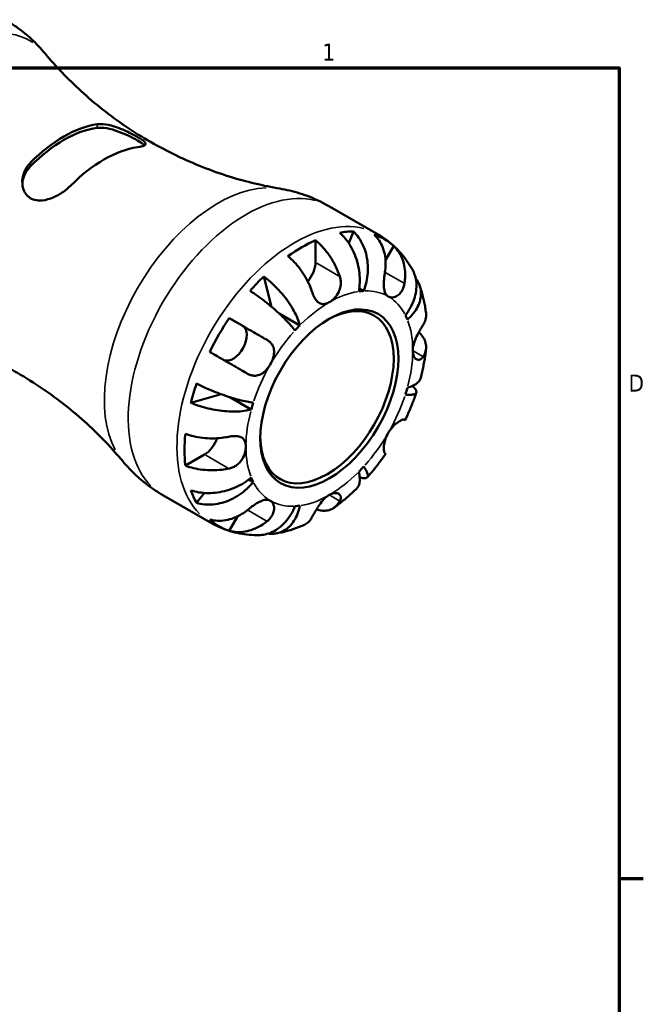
# Model space of a CAD drawing. Header units: inches. Extents: x 0.1 to 37.4, y -3.6 to 21.5.
# Tile 8 of 8: x 30.2 to 33.6, y 15.8 to 21.3. Entities that reach past the tile are written whole.
import ezdxf

# ---------------------------------------------------------------- set-up
doc = ezdxf.new("R2010")
doc.units = ezdxf.units.IN
doc.header["$MEASUREMENT"] = 0
for name, color, linetype, lineweight in [('Border (ANSI)', 7, 'Continuous', 70), ('Visible (ANSI)', 7, 'Continuous', 50), ('Visible Narrow (ANSI)', 7, 'Continuous', 35)]:
    doc.layers.add(name, color=color, linetype=linetype, lineweight=lineweight)
doc.styles.add('Note Text (ANSI)', font='tahoma.ttf')

# ---------------------------------------------------------------- blocks, each defined once
blk = doc.blocks.new('Borders Default Border')
at = {"layer": 'Border (ANSI)'}
blk.add_line((33.5, 16.5), (33.6345, 16.5), dxfattribs=at)
at = {"layer": 'Border (ANSI)', "flags": 128}
blk.add_lwpolyline([(0.5, 1), (0.5, 21), (33.5, 21), (33.5, 1), (0.5, 1)], dxfattribs=at)
at = {"layer": 'Border (ANSI)', "color": 5, "true_color": 0x0000ff, "char_height": 0.0945, "attachment_point": 7, "style": 'Note Text (ANSI)'}
for s, insert in [('1', (31.8537, 21.04)), ('D', (33.5526, 19.2028))]:
    blk.add_mtext(s, dxfattribs=dict(at, insert=insert))

msp = doc.modelspace()

# ---------------------------------------------------------------- linework, layer by layer
at = {"layer": 'Visible (ANSI)'}
for p, q in [((31.8928, 20.2314), (32.163, 20.0758)), ((32.0002, 20.0268), (32.0259, 20.092)), ((31.8162, 19.9198), (31.8162, 20.0428)), ((32.2045, 19.9322), (32.2503, 20.0116)), ((31.5726, 19.6734), (31.5292, 19.8423)), ((32.0834, 19.7615), (32.0588, 19.7756)), ((31.7293, 19.5707), (31.6136, 19.6373)), ((31.4124, 19.5672), (31.3372, 19.6108)), ((31.1245, 19.1412), (31.2933, 19.1879)), ((31.4596, 19.1035), (31.3414, 19.1716)), ((31.094, 18.7919), (31.2003, 18.8531)), ((31.471, 18.7007), (31.4464, 18.7149)), ((30.9696, 18.6282), (31.2398, 18.4726)), ((31.1558, 18.5851), (31.1997, 18.6402)), ((31.3372, 18.43), (31.3834, 18.5101))]:
    msp.add_line(p, q, dxfattribs=at)
for centre, major_axis, start_param, end_param in [((30.4204, 20.0119), (0.3709, 0.6442), 0.423533, 1.143396), ((30.4204, 20.0119), (0.3595, 0.6242), 0.411477, 1.155452), ((30.6426, 19.8839), (-0.3709, -0.6442), 3.565126, 4.284988), ((31.7397, 19.2522), (0.4589, 0.7969), 0.327671, 0.45386), ((31.7397, 19.2522), (0.4589, 0.7969), 6.163322, 6.399181), ((31.7397, 19.2522), (0.4589, 0.7969), 0.665535, 0.901394), ((31.7397, 19.8757), (0.054, 0.0938), 4.370235, 5.495853), ((31.7397, 19.2522), (0.4589, 0.7969), 1.113069, 1.239258), ((31.8927, 19.1641), (0.3266, 0.5672), 0.35876, 0.422771), ((31.8796, 19.1716), (0.2613, 0.4538), 2.371706, 7.053072), ((31.8927, 19.1641), (0.3266, 0.5672), 5.856547, 5.920558), ((31.7397, 19.2522), (0.4589, 0.7969), 1.450933, 1.686792), ((31.8927, 19.1641), (-0.3266, -0.5672), 4.285751, 4.349762), ((31.3583, 19.4735), (-0.054, -0.0938), 0.06439, 3.139659), ((31.7397, 19.2522), (0.4589, 0.7969), 1.898467, 2.024656), ((31.8927, 19.1641), (0.3266, 0.5672), 5.071149, 5.13516), ((31.8927, 19.1641), (-0.3266, -0.5672), 5.071149, 5.13516), ((31.7397, 19.2522), (0.4589, 0.7969), 2.236331, 2.47219), ((31.2003, 18.9416), (0.054, 0.0938), 3.925057, 5.057974), ((31.8927, 19.1641), (0.3266, 0.5672), 4.285751, 4.349762), ((31.8927, 19.1641), (-0.3266, -0.5672), 5.856547, 5.920558), ((31.7397, 19.2522), (-0.4589, -0.7969), 5.825458, 5.951647), ((31.8927, 19.1641), (-0.3266, -0.5672), 0.35876, 0.422771), ((31.7397, 19.2522), (-0.4589, -0.7969), 6.163322, 6.399181)]:
    msp.add_ellipse(centre, major_axis=major_axis, ratio=0.578093, start_param=start_param, end_param=end_param, dxfattribs=at)
msp.add_ellipse((31.8927, 19.1641), major_axis=(0.2705, 0.4698), ratio=0.578093, dxfattribs=at)
for points, knots in [([(30.3167, 21.0791), (30.3048, 21.0935), (30.2923, 21.1076), (30.2659, 21.1353), (30.2521, 21.1489), (30.2233, 21.1752), (30.2083, 21.188), (30.1771, 21.2126), (30.161, 21.2244), (30.1278, 21.2469), (30.1108, 21.2576), (30.0934, 21.2676)], [5.2876646, 5.2876646, 5.2876646, 5.2876646, 5.3300759, 5.3300759, 5.3724871, 5.3724871, 5.4148984, 5.4148984, 5.4573096, 5.4573096, 5.4997209, 5.4997209, 5.4997209, 5.4997209]), ([(30.3167, 21.0791), (30.3745, 21.0094), (30.4412, 20.9385), (30.5912, 20.8016), (30.6744, 20.7355), (30.8524, 20.6148), (30.9472, 20.5602), (31.141, 20.4668), (31.2399, 20.428), (31.4336, 20.3671), (31.5284, 20.3449), (31.6177, 20.33)], [5.2876646, 5.2876646, 5.2876646, 5.2876646, 5.3724871, 5.3724871, 5.4573096, 5.4573096, 5.5421321, 5.5421321, 5.6269546, 5.6269546, 5.7117771, 5.7117771, 5.7117771, 5.7117771]), ([(30.6055, 20.6873), (30.6153, 20.6886), (30.6262, 20.6888), (30.6568, 20.6862), (30.6778, 20.6816), (30.7202, 20.6684), (30.7418, 20.6598), (30.7778, 20.6435), (30.7924, 20.6364), (30.8171, 20.6233), (30.8272, 20.6176), (30.8458, 20.6064), (30.8537, 20.6012), (30.8676, 20.5904), (30.8721, 20.5854), (30.8749, 20.5758), (30.8715, 20.5716), (30.8562, 20.5647), (30.845, 20.5619), (30.8294, 20.5596), (30.8286, 20.5594), (30.8277, 20.5593)], [-1.486894, -1.486894, -1.486894, -1.486894, -1.374426, -1.374426, -1.192526, -1.192526, -1.016332, -1.016332, -0.890046, -0.890046, -0.784819, -0.784819, -0.670537, -0.670537, -0.51901, -0.51901, -0.330573, -0.330573, -0.156561, -0.156561, -0.146637, -0.146637, -0.146637, -0.146637]), ([(30.6055, 20.6671), (30.6202, 20.6689), (30.6385, 20.6681), (30.6783, 20.661), (30.6999, 20.6548), (30.7386, 20.6409), (30.7586, 20.6326), (30.7961, 20.6149), (30.8136, 20.6057), (30.8277, 20.5976), (30.8418, 20.5895), (30.8536, 20.5817), (30.8637, 20.5734), (30.8657, 20.5716), (30.8673, 20.57)], [-0.6412852, -0.6412852, -0.6412852, -0.6412852, -0.472205, -0.472205, -0.3031248, -0.3031248, -0.1515624, -0.1515624, 0, 0, 0, 0.1515624, 0.1515624, 0.1951295, 0.1951295, 0.1951295, 0.1951295]), ([(30.4574, 20.3461), (30.4477, 20.3362), (30.4368, 20.3268), (30.4062, 20.3038), (30.3852, 20.2914), (30.3428, 20.2727), (30.3211, 20.2663), (30.2851, 20.2627), (30.2706, 20.2635), (30.2459, 20.2701), (30.2357, 20.275), (30.2171, 20.2889), (30.2093, 20.2981), (30.1954, 20.3226), (30.1909, 20.3388), (30.1881, 20.3764), (30.1915, 20.3982), (30.2068, 20.4378), (30.218, 20.4558), (30.2336, 20.4723), (30.2344, 20.4732), (30.2353, 20.474)], [-1.486894, -1.486894, -1.486894, -1.486894, -1.374426, -1.374426, -1.192526, -1.192526, -1.016332, -1.016332, -0.890046, -0.890046, -0.784819, -0.784819, -0.670537, -0.670537, -0.51901, -0.51901, -0.330573, -0.330573, -0.156561, -0.156561, -0.146637, -0.146637, -0.146637, -0.146637]), ([(30.1897, 20.3553), (30.1908, 20.3703), (30.1944, 20.3859), (30.2084, 20.4204), (30.2207, 20.4389), (30.2353, 20.4539)], [1.5981844, 1.5981844, 1.5981844, 1.5981844, 1.7273293, 1.7273293, 1.8964095, 1.8964095, 1.8964095, 1.8964095]), ([(31.8928, 20.2314), (31.8754, 20.2414), (31.8576, 20.2508), (31.8215, 20.2682), (31.8032, 20.2762), (31.7663, 20.2908), (31.7477, 20.2974), (31.7104, 20.3091), (31.6918, 20.3142), (31.6546, 20.3231), (31.636, 20.3269), (31.6177, 20.33)], [5.4997209, 5.4997209, 5.4997209, 5.4997209, 5.5421321, 5.5421321, 5.5845433, 5.5845433, 5.6269546, 5.6269546, 5.6693658, 5.6693658, 5.7117771, 5.7117771, 5.7117771, 5.7117771]), ([(32.056, 19.7588), (32.059, 19.7738), (32.0611, 19.7909), (32.0624, 19.8259), (32.0616, 19.8438), (32.0581, 19.8767), (32.0549, 19.8947), (32.046, 19.9301), (32.0402, 19.9475), (32.0277, 19.9783), (32.0198, 19.9945), (32.002, 20.0249), (31.9921, 20.0391), (31.9728, 20.0628), (31.9617, 20.0744), (31.9501, 20.0847)], [3.0637481, 3.0637481, 3.0637481, 3.0637481, 3.1917723, 3.1917723, 3.3197964, 3.3197964, 3.4473332, 3.4473332, 3.57487, 3.57487, 3.7020877, 3.7020877, 3.8293053, 3.8293053, 3.9530272, 3.9530272, 3.9530272, 3.9530272]), ([(32.0259, 20.092), (32.0369, 20.0817), (32.0469, 20.0699), (32.0639, 20.0461), (32.0723, 20.0317), (32.0864, 20.0009), (32.0921, 19.9845), (32.1004, 19.9533), (32.1036, 19.9357), (32.107, 19.8998), (32.1072, 19.8815), (32.1051, 19.8481), (32.1027, 19.8298), (32.0948, 19.7941), (32.0894, 19.7768), (32.0834, 19.7615)], [0.1303364, 0.1303364, 0.1303364, 0.1303364, 0.2540584, 0.2540584, 0.381276, 0.381276, 0.5084936, 0.5084936, 0.6360304, 0.6360304, 0.7635673, 0.7635673, 0.8915914, 0.8915914, 1.0196155, 1.0196155, 1.0196155, 1.0196155]), ([(32.2015, 19.8666), (32.2035, 19.879), (32.2047, 19.8919), (32.2056, 19.922), (32.2044, 19.939), (32.1996, 19.9693), (32.1956, 19.9852), (32.1843, 20.0152), (32.1771, 20.0292), (32.1619, 20.0526), (32.1526, 20.0642), (32.1421, 20.0744)], [3.3710445, 3.3710445, 3.3710445, 3.3710445, 3.4655288, 3.4655288, 3.5932492, 3.5932492, 3.7208382, 3.7208382, 3.8484271, 3.8484271, 3.9723499, 3.9723499, 3.9723499, 3.9723499]), ([(32.163, 20.0758), (32.1793, 20.0664), (32.1951, 20.0561), (32.2252, 20.0338), (32.2396, 20.0218), (32.2668, 19.9964), (32.2796, 19.9831), (32.3035, 19.9552), (32.3147, 19.9408), (32.3354, 19.9111), (32.3448, 19.8958), (32.3535, 19.8802)], [0.7834645, 0.7834645, 0.7834645, 0.7834645, 0.8501033, 0.8501033, 0.9167422, 0.9167422, 0.9833811, 0.9833811, 1.05002, 1.05002, 1.1166588, 1.1166588, 1.1166588, 1.1166588]), ([(31.8162, 20.0428), (31.8284, 20.0328), (31.8403, 20.0216), (31.8618, 19.9989), (31.8732, 19.9853), (31.8946, 19.9564), (31.9046, 19.9411), (31.9213, 19.912), (31.9296, 19.8957), (31.9421, 19.8667), (31.9468, 19.8542), (31.9507, 19.8423)], [0.1303408, 0.1303408, 0.1303408, 0.1303408, 0.2536482, 0.2536482, 0.3809202, 0.3809202, 0.5081921, 0.5081921, 0.6362254, 0.6362254, 0.7316612, 0.7316612, 0.7316612, 0.7316612]), ([(32.2503, 20.0116), (32.2608, 20.0015), (32.27, 19.99), (32.2852, 19.9667), (32.2924, 19.9527), (32.3036, 19.9228), (32.3077, 19.9069), (32.3125, 19.8767), (32.3137, 19.8596), (32.3129, 19.8294), (32.3117, 19.8163), (32.3097, 19.8038)], [0.1303408, 0.1303408, 0.1303408, 0.1303408, 0.2536482, 0.2536482, 0.3809202, 0.3809202, 0.5081921, 0.5081921, 0.6362254, 0.6362254, 0.7316612, 0.7316612, 0.7316612, 0.7316612]), ([(31.7977, 19.7542), (31.7938, 19.7661), (31.7891, 19.7786), (31.7766, 19.8076), (31.7683, 19.8239), (31.7516, 19.853), (31.7416, 19.8683), (31.7202, 19.8972), (31.7088, 19.9108), (31.6873, 19.9335), (31.6754, 19.9447), (31.6632, 19.9547)], [3.3710401, 3.3710401, 3.3710401, 3.3710401, 3.4664759, 3.4664759, 3.5945092, 3.5945092, 3.7217811, 3.7217811, 3.849053, 3.849053, 3.9723605, 3.9723605, 3.9723605, 3.9723605]), ([(32.2199, 19.7309), (32.216, 19.7332), (32.2124, 19.7363), (32.2062, 19.744), (32.2035, 19.7488), (32.1986, 19.762), (32.1968, 19.7709), (32.195, 19.7904), (32.195, 19.8007), (32.1958, 19.819), (32.1964, 19.8267), (32.198, 19.8419), (32.1989, 19.8493), (32.2005, 19.86), (32.201, 19.8633), (32.2015, 19.8666)], [0, 0, 0, 0, 0.0605809, 0.0605809, 0.1253161, 0.1253161, 0.2148329, 0.2148329, 0.2996129, 0.2996129, 0.3587788, 0.3587788, 0.416121, 0.416121, 0.4421601, 0.4421601, 0.4421601, 0.4421601]), ([(32.3144, 19.6274), (32.3246, 19.6402), (32.3346, 19.655), (32.3514, 19.6853), (32.3583, 19.701), (32.3681, 19.73), (32.372, 19.7459), (32.3762, 19.7773), (32.3765, 19.7929), (32.3743, 19.8206), (32.3715, 19.8354), (32.3634, 19.8603), (32.3588, 19.8708), (32.3535, 19.8802)], [3.0637484, 3.0637484, 3.0637484, 3.0637484, 3.19164, 3.19164, 3.3195316, 3.3195316, 3.4469369, 3.4469369, 3.5743421, 3.5743421, 3.701692, 3.701692, 3.8020922, 3.8020922, 3.8020922, 3.8020922]), ([(31.5292, 19.8423), (31.5421, 19.8328), (31.555, 19.8222), (31.5788, 19.8011), (31.5917, 19.7886), (31.6167, 19.7623), (31.6287, 19.7485), (31.6496, 19.7226), (31.6604, 19.7081), (31.6801, 19.6789), (31.689, 19.6642), (31.7035, 19.6376), (31.7105, 19.6233), (31.7219, 19.5956), (31.7263, 19.5823), (31.7293, 19.5707)], [0.1303364, 0.1303364, 0.1303364, 0.1303364, 0.2540584, 0.2540584, 0.381276, 0.381276, 0.5084936, 0.5084936, 0.6360304, 0.6360304, 0.7635673, 0.7635673, 0.8915914, 0.8915914, 1.0196155, 1.0196155, 1.0196155, 1.0196155]), ([(31.9507, 19.8423), (31.9534, 19.8342), (31.9552, 19.8259), (31.9569, 19.8076), (31.9565, 19.7977), (31.9529, 19.7772), (31.9496, 19.7667), (31.9389, 19.7442), (31.931, 19.7328), (31.9128, 19.7131), (31.9028, 19.705), (31.8927, 19.6992)], [-0.4427567, -0.4427567, -0.4427567, -0.4427567, -0.3756506, -0.3756506, -0.2995234, -0.2995234, -0.2159093, -0.2159093, -0.1090873, -0.1090873, 0, 0, 0, 0]), ([(32.3097, 19.8038), (32.3091, 19.8001), (32.3084, 19.7965), (32.3058, 19.786), (32.3035, 19.7794), (32.2978, 19.7666), (32.2943, 19.7605), (32.2847, 19.7474), (32.2783, 19.7412), (32.2627, 19.7305), (32.2535, 19.7271), (32.2356, 19.7251), (32.2271, 19.7267), (32.2199, 19.7309)], [-0.4426933, -0.4426933, -0.4426933, -0.4426933, -0.4134358, -0.4134358, -0.356428, -0.356428, -0.2966362, -0.2966362, -0.2128548, -0.2128548, -0.1090118, -0.1090118, 0, 0, 0, 0]), ([(32.3718, 19.8313), (32.3746, 19.8277), (32.3771, 19.8242), (32.3859, 19.8105), (32.3915, 19.7988), (32.3991, 19.7744), (32.401, 19.7616), (32.4015, 19.7378), (32.4001, 19.7246), (32.3936, 19.6982), (32.3885, 19.685), (32.3763, 19.6612), (32.3682, 19.6484), (32.3486, 19.624), (32.3372, 19.6123), (32.3257, 19.6023)], [0.2096613, 0.2096613, 0.2096613, 0.2096613, 0.2540584, 0.2540584, 0.381276, 0.381276, 0.5084936, 0.5084936, 0.6360304, 0.6360304, 0.7635673, 0.7635673, 0.8915914, 0.8915914, 1.0196155, 1.0196155, 1.0196155, 1.0196155]), ([(32.3933, 19.7927), (32.3969, 19.7825), (32.4003, 19.7723), (32.4066, 19.7519), (32.4094, 19.7416), (32.4146, 19.7209), (32.417, 19.7106), (32.4213, 19.6898), (32.4232, 19.6793), (32.4265, 19.6585), (32.4279, 19.648), (32.4292, 19.6375)], [1.2381464, 1.2381464, 1.2381464, 1.2381464, 1.2794177, 1.2794177, 1.3206891, 1.3206891, 1.3619605, 1.3619605, 1.4032318, 1.4032318, 1.4445032, 1.4445032, 1.4445032, 1.4445032]), ([(31.702, 19.5418), (31.6959, 19.5502), (31.6882, 19.56), (31.6702, 19.5808), (31.6601, 19.5918), (31.6399, 19.6124), (31.628, 19.624), (31.6028, 19.6473), (31.5894, 19.6591), (31.5643, 19.6805), (31.5501, 19.6921), (31.5214, 19.7145), (31.5069, 19.7253), (31.4809, 19.744), (31.467, 19.7535), (31.4535, 19.7624)], [3.0637481, 3.0637481, 3.0637481, 3.0637481, 3.1917723, 3.1917723, 3.3197964, 3.3197964, 3.4473332, 3.4473332, 3.57487, 3.57487, 3.7020877, 3.7020877, 3.8293053, 3.8293053, 3.9530272, 3.9530272, 3.9530272, 3.9530272]), ([(31.8927, 19.6992), (31.8865, 19.6956), (31.8804, 19.693), (31.8682, 19.6894), (31.862, 19.6886), (31.8473, 19.6896), (31.8391, 19.6927), (31.8259, 19.7028), (31.8207, 19.7085), (31.8113, 19.7223), (31.8071, 19.7302), (31.8014, 19.7438), (31.7995, 19.7489), (31.7977, 19.7542)], [0, 0, 0, 0, 0.06597, 0.06597, 0.1359358, 0.1359358, 0.2409878, 0.2409878, 0.3202403, 0.3202403, 0.3982759, 0.3982759, 0.4425376, 0.4425376, 0.4425376, 0.4425376]), ([(32.4136, 19.5737), (32.418, 19.5808), (32.4217, 19.5883), (32.4281, 19.6064), (32.4298, 19.617), (32.4298, 19.6302), (32.4296, 19.6338), (32.4292, 19.6375)], [3.3710401, 3.3710401, 3.3710401, 3.3710401, 3.4664759, 3.4664759, 3.5945092, 3.5945092, 3.6410302, 3.6410302, 3.6410302, 3.6410302]), ([(31.3372, 19.6108), (31.3512, 19.6027), (31.3659, 19.5943), (31.3938, 19.5782), (31.4096, 19.5691), (31.4412, 19.5508), (31.457, 19.5417), (31.4856, 19.5252), (31.501, 19.5163), (31.5267, 19.5014), (31.5373, 19.4953), (31.547, 19.4897)], [0.130353, 0.130353, 0.130353, 0.130353, 0.2542758, 0.2542758, 0.3818647, 0.3818647, 0.5094536, 0.5094536, 0.6371741, 0.6371741, 0.7316584, 0.7316584, 0.7316584, 0.7316584]), ([(32.3555, 19.4306), (32.3555, 19.4378), (32.3563, 19.4454), (32.3594, 19.4619), (32.3618, 19.4707), (32.3694, 19.4926), (32.3752, 19.5054), (32.3857, 19.5261), (32.39, 19.5341), (32.3974, 19.5471), (32.4005, 19.5524), (32.4065, 19.5623), (32.4093, 19.5669), (32.4125, 19.5719), (32.413, 19.5728), (32.4136, 19.5737)], [-1.9083114, -1.9083114, -1.9083114, -1.9083114, -1.8410665, -1.8410665, -1.767715, -1.767715, -1.6603296, -1.6603296, -1.5872685, -1.5872685, -1.5326102, -1.5326102, -1.476028, -1.476028, -1.4636078, -1.4636078, -1.4636078, -1.4636078]), ([(30.7463, 18.8167), (30.6885, 18.8864), (30.6218, 18.9573), (30.4718, 19.0943), (30.3886, 19.1603), (30.2106, 19.281), (30.1158, 19.3356), (29.922, 19.429), (29.8231, 19.4678), (29.6294, 19.5288), (29.5346, 19.5509), (29.4453, 19.5659)], [2.146072, 2.146072, 2.146072, 2.146072, 2.2308945, 2.2308945, 2.315717, 2.315717, 2.4005394, 2.4005394, 2.4853619, 2.4853619, 2.5701844, 2.5701844, 2.5701844, 2.5701844]), ([(32.3891, 19.5322), (32.3971, 19.5247), (32.404, 19.5169), (32.4158, 19.5005), (32.4212, 19.4904), (32.4282, 19.4699), (32.4298, 19.4594), (32.4298, 19.4401), (32.4281, 19.4295), (32.4217, 19.4114), (32.418, 19.4039), (32.4136, 19.3968)], [0.1463529, 0.1463529, 0.1463529, 0.1463529, 0.2536482, 0.2536482, 0.3809202, 0.3809202, 0.5081921, 0.5081921, 0.6362254, 0.6362254, 0.7316612, 0.7316612, 0.7316612, 0.7316612]), ([(31.547, 19.4897), (31.5499, 19.488), (31.5526, 19.4862), (31.5604, 19.4805), (31.5651, 19.4763), (31.5733, 19.4667), (31.5768, 19.4613), (31.5834, 19.4473), (31.5856, 19.4385), (31.587, 19.4173), (31.5854, 19.405), (31.5782, 19.3794), (31.5726, 19.3664), (31.5654, 19.354)], [-0.4426933, -0.4426933, -0.4426933, -0.4426933, -0.4134358, -0.4134358, -0.356428, -0.356428, -0.2966362, -0.2966362, -0.2128548, -0.2128548, -0.1090118, -0.1090118, 0, 0, 0, 0]), ([(31.4388, 19.3023), (31.429, 19.308), (31.4183, 19.3142), (31.3924, 19.3291), (31.377, 19.338), (31.3484, 19.3545), (31.3326, 19.3636), (31.3011, 19.3818), (31.2854, 19.3909), (31.2576, 19.4069), (31.243, 19.4154), (31.229, 19.4234)], [3.3710401, 3.3710401, 3.3710401, 3.3710401, 3.4664759, 3.4664759, 3.5945092, 3.5945092, 3.7217811, 3.7217811, 3.849053, 3.849053, 3.9723605, 3.9723605, 3.9723605, 3.9723605]), ([(32.4136, 19.3968), (32.412, 19.3944), (32.4104, 19.3922), (32.4061, 19.3871), (32.4033, 19.3845), (32.397, 19.3806), (32.3937, 19.3793), (32.3852, 19.3783), (32.3801, 19.3794), (32.3698, 19.3859), (32.3648, 19.392), (32.3575, 19.4085), (32.3555, 19.4189), (32.3555, 19.4306)], [-0.4398235, -0.4398235, -0.4398235, -0.4398235, -0.4063078, -0.4063078, -0.353671, -0.353671, -0.2963084, -0.2963084, -0.2119376, -0.2119376, -0.1088504, -0.1088504, 0, 0, 0, 0]), ([(32.4293, 19.4406), (32.4281, 19.4298), (32.4268, 19.4191), (32.4239, 19.3976), (32.4222, 19.3869), (32.4186, 19.3654), (32.4166, 19.3547), (32.4123, 19.3333), (32.41, 19.3226), (32.4051, 19.3012), (32.4025, 19.2905), (32.3997, 19.2799)], [1.7007912, 1.7007912, 1.7007912, 1.7007912, 1.7425437, 1.7425437, 1.7842962, 1.7842962, 1.8260488, 1.8260488, 1.8678013, 1.8678013, 1.9095538, 1.9095538, 1.9095538, 1.9095538]), ([(31.5654, 19.354), (31.5614, 19.3471), (31.557, 19.3405), (31.5472, 19.3276), (31.5417, 19.3215), (31.5278, 19.3086), (31.5192, 19.3025), (31.5015, 19.294), (31.4926, 19.2916), (31.4772, 19.2906), (31.4708, 19.291), (31.4585, 19.2935), (31.4525, 19.2955), (31.444, 19.2994), (31.4414, 19.3008), (31.4388, 19.3023)], [0, 0, 0, 0, 0.0605809, 0.0605809, 0.1253161, 0.1253161, 0.2148329, 0.2148329, 0.2996129, 0.2996129, 0.3587788, 0.3587788, 0.416121, 0.416121, 0.4421601, 0.4421601, 0.4421601, 0.4421601]), ([(31.1558, 19.2469), (31.1703, 19.2396), (31.1855, 19.2323), (31.2147, 19.2191), (31.2313, 19.212), (31.2651, 19.1984), (31.2822, 19.1919), (31.3133, 19.1808), (31.3302, 19.1751), (31.363, 19.1649), (31.3789, 19.1604), (31.4069, 19.1532), (31.4214, 19.1498), (31.4484, 19.1446), (31.4607, 19.1428), (31.471, 19.1417)], [0.1303364, 0.1303364, 0.1303364, 0.1303364, 0.2540584, 0.2540584, 0.381276, 0.381276, 0.5084936, 0.5084936, 0.6360304, 0.6360304, 0.7635673, 0.7635673, 0.8915914, 0.8915914, 1.0196155, 1.0196155, 1.0196155, 1.0196155]), ([(32.3257, 19.2246), (32.3372, 19.2278), (32.3486, 19.2319), (32.3681, 19.2416), (32.3763, 19.2472), (32.3885, 19.2582), (32.3936, 19.2648), (32.3981, 19.2744), (32.399, 19.2771), (32.3997, 19.2799)], [3.0637484, 3.0637484, 3.0637484, 3.0637484, 3.19164, 3.19164, 3.3195316, 3.3195316, 3.4469369, 3.4469369, 3.4952998, 3.4952998, 3.4952998, 3.4952998]), ([(32.3755, 19.198), (32.372, 19.1876), (32.3684, 19.1773), (32.3609, 19.1566), (32.357, 19.1463), (32.349, 19.1258), (32.3448, 19.1156), (32.3363, 19.0952), (32.3319, 19.0851), (32.3228, 19.0649), (32.3182, 19.0548), (32.3134, 19.0448)], [2.0169541, 2.0169541, 2.0169541, 2.0169541, 2.0580682, 2.0580682, 2.0991824, 2.0991824, 2.1402966, 2.1402966, 2.1814108, 2.1814108, 2.222525, 2.222525, 2.222525, 2.222525]), ([(32.3536, 19.2345), (32.3588, 19.2299), (32.3634, 19.2252), (32.3715, 19.2154), (32.3742, 19.2105), (32.3765, 19.2024), (32.3762, 19.1985), (32.372, 19.1922), (32.3682, 19.1898), (32.3583, 19.1865), (32.3515, 19.1854), (32.3346, 19.1848), (32.3246, 19.1853), (32.3144, 19.1864)], [0.2818121, 0.2818121, 0.2818121, 0.2818121, 0.381276, 0.381276, 0.5084936, 0.5084936, 0.6360304, 0.6360304, 0.7635673, 0.7635673, 0.8915914, 0.8915914, 1.0196155, 1.0196155, 1.0196155, 1.0196155]), ([(31.4596, 19.1035), (31.4481, 19.1004), (31.4344, 19.0976), (31.4048, 19.0936), (31.3888, 19.0925), (31.3586, 19.0919), (31.3414, 19.0923), (31.3063, 19.0947), (31.2883, 19.0969), (31.2554, 19.102), (31.2375, 19.1055), (31.2022, 19.114), (31.1849, 19.1189), (31.1548, 19.1289), (31.1391, 19.1348), (31.1245, 19.1412)], [3.0637481, 3.0637481, 3.0637481, 3.0637481, 3.1917723, 3.1917723, 3.3197964, 3.3197964, 3.4473332, 3.4473332, 3.57487, 3.57487, 3.7020877, 3.7020877, 3.8293053, 3.8293053, 3.9530272, 3.9530272, 3.9530272, 3.9530272]), ([(32.2199, 18.9741), (32.2239, 18.981), (32.2283, 18.9876), (32.2381, 19.0005), (32.2435, 19.0067), (32.2567, 19.02), (32.2645, 19.0266), (32.2789, 19.0369), (32.2854, 19.0407), (32.2949, 19.0452), (32.2983, 19.0464), (32.3039, 19.0478), (32.3061, 19.048), (32.3085, 19.0476), (32.3092, 19.0474), (32.3097, 19.0471)], [0, 0, 0, 0, 0.0605809, 0.0605809, 0.1253161, 0.1253161, 0.2148329, 0.2148329, 0.2996129, 0.2996129, 0.3587788, 0.3587788, 0.416121, 0.416121, 0.4421601, 0.4421601, 0.4421601, 0.4421601]), ([(32.3097, 19.0471), (32.3117, 19.0459), (32.3129, 19.0451), (32.3138, 19.0446), (32.3126, 19.0453), (32.3097, 19.0469), (32.3091, 19.0472), (32.3085, 19.0475)], [3.3710445, 3.3710445, 3.3710445, 3.3710445, 3.4655288, 3.4655288, 3.5932492, 3.5932492, 3.6189263, 3.6189263, 3.6189263, 3.6189263]), ([(31.094, 18.9688), (31.1087, 18.9632), (31.1244, 18.9585), (31.1548, 18.9513), (31.1723, 18.9482), (31.208, 18.9441), (31.2263, 18.9432), (31.2598, 18.9432), (31.2781, 18.9442), (31.3095, 18.9478), (31.3227, 18.95), (31.3349, 18.9525)], [0.1303408, 0.1303408, 0.1303408, 0.1303408, 0.2536482, 0.2536482, 0.3809202, 0.3809202, 0.5081921, 0.5081921, 0.6362254, 0.6362254, 0.7316612, 0.7316612, 0.7316612, 0.7316612]), ([(32.2015, 18.8597), (32.2009, 18.86), (32.2004, 18.8605), (32.1988, 18.8626), (32.1979, 18.8647), (32.1963, 18.8705), (32.1957, 18.8742), (32.195, 18.8848), (32.1951, 18.8924), (32.197, 18.9115), (32.1993, 18.9234), (32.2072, 18.9486), (32.2128, 18.9618), (32.2199, 18.9741)], [-0.4426933, -0.4426933, -0.4426933, -0.4426933, -0.4134358, -0.4134358, -0.356428, -0.356428, -0.2966362, -0.2966362, -0.2128548, -0.2128548, -0.1090118, -0.1090118, 0, 0, 0, 0]), ([(31.3349, 18.9525), (31.3391, 18.9534), (31.3433, 18.9542), (31.3538, 18.9557), (31.3601, 18.9562), (31.3727, 18.9565), (31.3789, 18.9562), (31.3931, 18.9539), (31.4005, 18.9514), (31.4143, 18.9429), (31.42, 18.9364), (31.4279, 18.9196), (31.4298, 18.9092), (31.4298, 18.8975)], [-0.4398235, -0.4398235, -0.4398235, -0.4398235, -0.4063078, -0.4063078, -0.353671, -0.353671, -0.2963084, -0.2963084, -0.2119376, -0.2119376, -0.1088504, -0.1088504, 0, 0, 0, 0]), ([(31.4298, 18.8975), (31.4298, 18.8903), (31.4291, 18.8827), (31.4259, 18.8663), (31.4233, 18.8575), (31.4146, 18.8363), (31.4075, 18.8242), (31.3922, 18.8063), (31.3852, 18.7998), (31.3719, 18.7902), (31.3658, 18.7867), (31.353, 18.7808), (31.3463, 18.7784), (31.3379, 18.7763), (31.3364, 18.776), (31.3349, 18.7756)], [-1.9083114, -1.9083114, -1.9083114, -1.9083114, -1.8410665, -1.8410665, -1.767715, -1.767715, -1.6603296, -1.6603296, -1.5872685, -1.5872685, -1.5326102, -1.5326102, -1.476028, -1.476028, -1.4636078, -1.4636078, -1.4636078, -1.4636078]), ([(32.2052, 18.8574), (32.2052, 18.8575), (32.2052, 18.8575), (32.2048, 18.8577), (32.2035, 18.8585), (32.2015, 18.8597)], [0.6171486, 0.6171486, 0.6171486, 0.6171486, 0.6362254, 0.6362254, 0.7316612, 0.7316612, 0.7316612, 0.7316612]), ([(30.7463, 18.8167), (30.7581, 18.8024), (30.7707, 18.7882), (30.797, 18.7605), (30.8108, 18.7469), (30.8397, 18.7206), (30.8547, 18.7078), (30.8858, 18.6832), (30.902, 18.6714), (30.9351, 18.6489), (30.9522, 18.6382), (30.9696, 18.6282)], [2.146072, 2.146072, 2.146072, 2.146072, 2.1884832, 2.1884832, 2.2308945, 2.2308945, 2.2733057, 2.2733057, 2.315717, 2.315717, 2.3581282, 2.3581282, 2.3581282, 2.3581282]), ([(32.2052, 18.8574), (32.1989, 18.8483), (32.1925, 18.8392), (32.1796, 18.8213), (32.173, 18.8124), (32.1597, 18.7948), (32.1529, 18.7861), (32.1391, 18.7689), (32.1321, 18.7604), (32.118, 18.7436), (32.1108, 18.7353), (32.1036, 18.7271)], [2.4898551, 2.4898551, 2.4898551, 2.4898551, 2.5309681, 2.5309681, 2.572081, 2.572081, 2.613194, 2.613194, 2.654307, 2.654307, 2.69542, 2.69542, 2.69542, 2.69542]), ([(31.3349, 18.7756), (31.3227, 18.7731), (31.3095, 18.7709), (31.2781, 18.7673), (31.2598, 18.7663), (31.2263, 18.7663), (31.208, 18.7672), (31.1723, 18.7713), (31.1548, 18.7744), (31.1244, 18.7816), (31.1087, 18.7863), (31.094, 18.7919)], [3.3710401, 3.3710401, 3.3710401, 3.3710401, 3.4664759, 3.4664759, 3.5945092, 3.5945092, 3.7217811, 3.7217811, 3.849053, 3.849053, 3.9723605, 3.9723605, 3.9723605, 3.9723605]), ([(32.0448, 18.6652), (32.0469, 18.6672), (32.0488, 18.6694), (32.0549, 18.6782), (32.0581, 18.6859), (32.0616, 18.7021), (32.0624, 18.712), (32.0611, 18.7339), (32.059, 18.7459), (32.056, 18.7574)], [0.5874751, 0.5874751, 0.5874751, 0.5874751, 0.6360304, 0.6360304, 0.7635673, 0.7635673, 0.8915914, 0.8915914, 1.0196155, 1.0196155, 1.0196155, 1.0196155]), ([(32.0834, 18.7863), (32.0894, 18.778), (32.0948, 18.7695), (32.1027, 18.7545), (32.1051, 18.748), (32.1072, 18.7378), (32.107, 18.7331), (32.1036, 18.7263), (32.1004, 18.724), (32.0921, 18.7219), (32.0864, 18.7217), (32.074, 18.7237), (32.0678, 18.7253), (32.0614, 18.7273)], [3.0637481, 3.0637481, 3.0637481, 3.0637481, 3.1917723, 3.1917723, 3.3197964, 3.3197964, 3.4473332, 3.4473332, 3.57487, 3.57487, 3.7020877, 3.7020877, 3.79904, 3.79904, 3.79904, 3.79904]), ([(31.1245, 18.6546), (31.1391, 18.6496), (31.1548, 18.6459), (31.1849, 18.6411), (31.2022, 18.6396), (31.2375, 18.6394), (31.2554, 18.6407), (31.2883, 18.6453), (31.3063, 18.649), (31.3414, 18.6589), (31.3586, 18.6652), (31.3888, 18.6785), (31.4048, 18.6868), (31.4344, 18.7055), (31.4481, 18.7158), (31.4596, 18.7258)], [0.1303364, 0.1303364, 0.1303364, 0.1303364, 0.2540584, 0.2540584, 0.381276, 0.381276, 0.5084936, 0.5084936, 0.6360304, 0.6360304, 0.7635673, 0.7635673, 0.8915914, 0.8915914, 1.0196155, 1.0196155, 1.0196155, 1.0196155]), ([(31.471, 18.7007), (31.4607, 18.6879), (31.4484, 18.6745), (31.4215, 18.6499), (31.4069, 18.6387), (31.379, 18.6202), (31.3631, 18.6112), (31.3303, 18.5962), (31.3135, 18.5901), (31.2823, 18.5816), (31.2652, 18.5783), (31.2315, 18.5751), (31.2148, 18.5752), (31.1856, 18.5779), (31.1703, 18.5807), (31.1558, 18.5851)], [3.0637481, 3.0637481, 3.0637481, 3.0637481, 3.1916398, 3.1916398, 3.3195314, 3.3195314, 3.4469366, 3.4469366, 3.5743418, 3.5743418, 3.7016918, 3.7016918, 3.8290417, 3.8290417, 3.9530222, 3.9530222, 3.9530222, 3.9530222]), ([(32.0448, 18.6652), (32.037, 18.6575), (32.029, 18.6499), (32.013, 18.635), (32.0049, 18.6276), (31.9884, 18.6132), (31.9801, 18.6061), (31.9634, 18.5923), (31.9549, 18.5855), (31.9378, 18.5722), (31.9292, 18.5657), (31.9204, 18.5594)], [2.8028553, 2.8028553, 2.8028553, 2.8028553, 2.8446132, 2.8446132, 2.8863712, 2.8863712, 2.9281291, 2.9281291, 2.9698871, 2.9698871, 3.011645, 3.011645, 3.011645, 3.011645]), ([(31.4388, 18.5455), (31.4417, 18.5479), (31.4446, 18.5502), (31.4534, 18.5571), (31.4594, 18.5616), (31.4718, 18.5706), (31.4782, 18.575), (31.4936, 18.5847), (31.5024, 18.5897), (31.5214, 18.5983), (31.5312, 18.6014), (31.5498, 18.603), (31.5582, 18.6014), (31.5654, 18.5972)], [-0.4426933, -0.4426933, -0.4426933, -0.4426933, -0.4134358, -0.4134358, -0.356428, -0.356428, -0.2966362, -0.2966362, -0.2128548, -0.2128548, -0.1090118, -0.1090118, 0, 0, 0, 0]), ([(31.5654, 18.5972), (31.5694, 18.5949), (31.5729, 18.5919), (31.5791, 18.5841), (31.5817, 18.5794), (31.586, 18.5666), (31.587, 18.5581), (31.5854, 18.5405), (31.583, 18.5316), (31.5763, 18.5167), (31.5727, 18.5108), (31.5644, 18.4995), (31.5597, 18.4942), (31.552, 18.487), (31.5495, 18.4848), (31.547, 18.4827)], [0, 0, 0, 0, 0.0605809, 0.0605809, 0.1253161, 0.1253161, 0.2148329, 0.2148329, 0.2996129, 0.2996129, 0.3587788, 0.3587788, 0.416121, 0.416121, 0.4421601, 0.4421601, 0.4421601, 0.4421601]), ([(31.7977, 18.5071), (31.7991, 18.5096), (31.8005, 18.5123), (31.8045, 18.5196), (31.8071, 18.5244), (31.8131, 18.5351), (31.8165, 18.541), (31.8256, 18.556), (31.8315, 18.5652), (31.8457, 18.5854), (31.8541, 18.596), (31.8726, 18.615), (31.8826, 18.6231), (31.8927, 18.629)], [-0.4398235, -0.4398235, -0.4398235, -0.4398235, -0.4063078, -0.4063078, -0.353671, -0.353671, -0.2963084, -0.2963084, -0.2119376, -0.2119376, -0.1088504, -0.1088504, 0, 0, 0, 0]), ([(31.9507, 18.5952), (31.9468, 18.5878), (31.9421, 18.5807), (31.9296, 18.5661), (31.9213, 18.5593), (31.9046, 18.5496), (31.8946, 18.5457), (31.8732, 18.5414), (31.8618, 18.541), (31.8417, 18.5429), (31.8314, 18.5449), (31.8209, 18.5482)], [3.3710401, 3.3710401, 3.3710401, 3.3710401, 3.4664759, 3.4664759, 3.5945092, 3.5945092, 3.7217811, 3.7217811, 3.849053, 3.849053, 3.9564299, 3.9564299, 3.9564299, 3.9564299]), ([(31.8927, 18.629), (31.8989, 18.6325), (31.9051, 18.6352), (31.9177, 18.6389), (31.924, 18.6397), (31.938, 18.639), (31.945, 18.6362), (31.9528, 18.6287), (31.9549, 18.6249), (31.9566, 18.6172), (31.9566, 18.6137), (31.9554, 18.6061), (31.954, 18.602), (31.9517, 18.597), (31.9512, 18.5961), (31.9507, 18.5952)], [-1.9083114, -1.9083114, -1.9083114, -1.9083114, -1.8410665, -1.8410665, -1.767715, -1.767715, -1.6603296, -1.6603296, -1.5872685, -1.5872685, -1.5326102, -1.5326102, -1.476028, -1.476028, -1.4636078, -1.4636078, -1.4636078, -1.4636078]), ([(31.229, 18.4928), (31.2431, 18.4888), (31.2577, 18.4865), (31.2856, 18.4851), (31.3014, 18.4859), (31.333, 18.4913), (31.3489, 18.4958), (31.3774, 18.5068), (31.3928, 18.5143), (31.4185, 18.5301), (31.4291, 18.5376), (31.4388, 18.5455)], [0.130353, 0.130353, 0.130353, 0.130353, 0.2542758, 0.2542758, 0.3818647, 0.3818647, 0.5094536, 0.5094536, 0.6371741, 0.6371741, 0.7316584, 0.7316584, 0.7316584, 0.7316584]), ([(31.5014, 18.406), (31.5125, 18.4061), (31.5243, 18.4073), (31.5502, 18.4129), (31.5644, 18.4179), (31.5896, 18.4299), (31.6029, 18.438), (31.6281, 18.4574), (31.64, 18.4687), (31.6601, 18.4917), (31.6703, 18.5055), (31.6882, 18.5353), (31.6959, 18.5514), (31.702, 18.5667)], [0.2784039, 0.2784039, 0.2784039, 0.2784039, 0.3816719, 0.3816719, 0.5090218, 0.5090218, 0.6364271, 0.6364271, 0.7638323, 0.7638323, 0.8917239, 0.8917239, 1.0196155, 1.0196155, 1.0196155, 1.0196155]), ([(31.7293, 18.5693), (31.7263, 18.5543), (31.7219, 18.5386), (31.7105, 18.5094), (31.7035, 18.4959), (31.689, 18.4734), (31.6801, 18.4623), (31.6604, 18.4435), (31.6496, 18.4356), (31.6287, 18.4241), (31.6167, 18.4193), (31.5917, 18.4136), (31.5788, 18.4126), (31.5623, 18.4133), (31.5577, 18.4138), (31.553, 18.4144)], [3.0637481, 3.0637481, 3.0637481, 3.0637481, 3.1917723, 3.1917723, 3.3197964, 3.3197964, 3.4473332, 3.4473332, 3.57487, 3.57487, 3.7020877, 3.7020877, 3.8293053, 3.8293053, 3.8759825, 3.8759825, 3.8759825, 3.8759825]), ([(31.547, 18.4827), (31.5372, 18.4748), (31.5265, 18.4671), (31.5006, 18.4513), (31.4852, 18.4438), (31.4566, 18.4329), (31.4408, 18.4284), (31.4093, 18.4231), (31.3936, 18.4223), (31.3658, 18.4238), (31.3512, 18.426), (31.3372, 18.43)], [3.3710401, 3.3710401, 3.3710401, 3.3710401, 3.4664759, 3.4664759, 3.5945092, 3.5945092, 3.7217811, 3.7217811, 3.849053, 3.849053, 3.9723605, 3.9723605, 3.9723605, 3.9723605]), ([(31.7498, 18.4613), (31.7534, 18.4628), (31.7567, 18.4645), (31.7683, 18.4712), (31.7766, 18.478), (31.7891, 18.4926), (31.7938, 18.4997), (31.7977, 18.5071)], [0.4600844, 0.4600844, 0.4600844, 0.4600844, 0.5081921, 0.5081921, 0.6362254, 0.6362254, 0.7316612, 0.7316612, 0.7316612, 0.7316612]), ([(31.5014, 18.406), (31.4838, 18.4058), (31.466, 18.4064), (31.4304, 18.4095), (31.4125, 18.4119), (31.3768, 18.4187), (31.359, 18.4231), (31.3239, 18.4339), (31.3065, 18.4403), (31.2725, 18.455), (31.2559, 18.4633), (31.2398, 18.4726)], [3.5957724, 3.5957724, 3.5957724, 3.5957724, 3.6616294, 3.6616294, 3.7274863, 3.7274863, 3.7933432, 3.7933432, 3.8592002, 3.8592002, 3.9250571, 3.9250571, 3.9250571, 3.9250571]), ([(31.7498, 18.4612), (31.7401, 18.4571), (31.7303, 18.4531), (31.7105, 18.4456), (31.7005, 18.442), (31.6804, 18.4354), (31.6702, 18.4322), (31.6497, 18.4265), (31.6393, 18.4238), (31.6185, 18.4191), (31.6079, 18.4169), (31.5973, 18.415)], [3.2678223, 3.2678223, 3.2678223, 3.2678223, 3.3090974, 3.3090974, 3.3503724, 3.3503724, 3.3916475, 3.3916475, 3.4329226, 3.4329226, 3.4741976, 3.4741976, 3.4741976, 3.4741976])]:
    msp.add_open_spline(points, degree=3, knots=knots, dxfattribs=at)
at = {"layer": 'Visible Narrow (ANSI)'}
for p, q in [((30.6055, 20.6681), (30.6055, 20.6863)), ((30.2353, 20.4549), (30.2353, 20.473)), ((31.944, 19.8462), (31.8229, 19.9159)), ((32.3043, 19.8069), (32.2068, 19.863)), ((31.5402, 19.4936), (31.4191, 19.5633)), ((32.4107, 19.3985), (32.3584, 19.4286)), ((31.3282, 18.7795), (31.2071, 18.8493)), ((31.9478, 18.5968), (31.8953, 18.6271)), ((31.5416, 18.4859), (31.4439, 18.5421))]:
    msp.add_line(p, q, dxfattribs=at)
for centre, major_axis, start_param, end_param in [((29.7868, 20.3767), (-0.4457, -0.774), 3.107822, 6.316956), ((31.2761, 19.5191), (0.4457, 0.774), 0.34793, 2.793662), ((31.4312, 19.4298), (-0.4616, -0.8016), 3.298672, 6.126106), ((31.7014, 19.2742), (0.4616, 0.8016), 0.15708, 2.984513), ((31.8927, 19.1641), (-0.3266, -0.5672), 3.582398, 3.907022), ((31.8927, 19.1641), (0.3266, 0.5672), 0.016101, 0.340725), ((31.8927, 19.1641), (-0.3266, -0.5672), 3.943092, 4.267716), ((31.8927, 19.1641), (0.3266, 0.5672), 5.938593, 6.263217), ((31.8927, 19.1641), (0.3266, 0.5672), 5.513888, 5.838512), ((31.8927, 19.1641), (-0.3266, -0.5672), 4.367796, 4.692421), ((31.8927, 19.1641), (0.3266, 0.5672), 5.153194, 5.477819), ((31.8927, 19.1641), (-0.3266, -0.5672), 4.72849, 5.053114), ((31.8927, 19.1641), (0.3266, 0.5672), 4.72849, 5.053114), ((31.8927, 19.1641), (-0.3266, -0.5672), 5.153194, 5.477819), ((31.8927, 19.1641), (0.3266, 0.5672), 4.367796, 4.692421), ((31.8927, 19.1641), (-0.3266, -0.5672), 5.513888, 5.838512), ((31.8927, 19.1641), (0.3266, 0.5672), 3.943092, 4.267716), ((31.8927, 19.1641), (-0.3266, -0.5672), 5.938593, 6.263217), ((31.8927, 19.1641), (-0.3266, -0.5672), 0.016101, 0.340725), ((31.8927, 19.1641), (0.3266, 0.5672), 3.582398, 3.907022)]:
    msp.add_ellipse(centre, major_axis=major_axis, ratio=0.578093, start_param=start_param, end_param=end_param, dxfattribs=at)

# ---------------------------------------------------------------- block references
msp.add_blockref('Borders Default Border', (0, 0))

doc.saveas('drawing.dxf')
